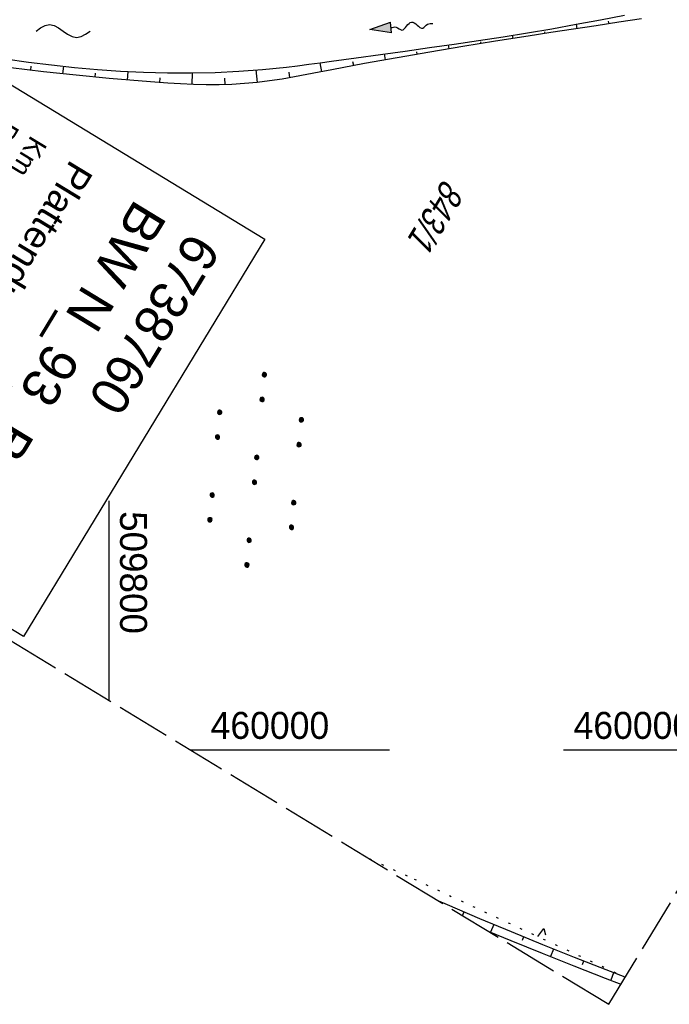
# Model space of a CAD drawing. Extents: x 509601 to 510326, y 459976 to 460916.
# Tile 7 of 39: x 509792 to 509852, y 459976 to 460068. Entities that reach past the tile are written whole.
import ezdxf

# ---------------------------------------------------------------- set-up
doc = ezdxf.new("R2010")
doc.units = 0
doc.header["$LTSCALE"] = 10
doc.header["$MEASUREMENT"] = 0
for name, pattern in [('AUSGEZOGEN', [0]), ('LT00', [0]), ('LT14', [0.6, 0.5, -0.1]), ('PUNKTX2_STR', [0.6, 0.1, -0.5])]:
    doc.linetypes.add(name, pattern=pattern)
doc.layers.get('0').update_dxf_attribs({"linetype": 'LT00'})
for name, color, linetype in [('--FLIEßRICHTPFEIL', 180, 'Continuous'), ('--WASSER_GRENZE', 180, 'PUNKTX2_STR'), ('--WASSER_NUTZUNG', 180, 'Continuous'), ('BW_TEXT_B', 20, 'AUSGEZOGEN'), ('DFK_FLUR_NR', 250, 'LT00'), ('DFK_KATASTER', 250, 'LT00'), ('DFK_NUTZUNG', 250, 'LT00'), ('V109_BOESCH', 250, 'LT00'), ('V109_BOSCHUNG', 250, 'LT00'), ('V109_GRABEN', 250, 'LT00'), ('V109_RASTER', 250, 'LT00'), ('V110_BOESCH', 250, 'LT00'), ('V110_BOSCHUNG', 250, 'LT00'), ('V110_GRABEN', 250, 'LT00')]:
    doc.layers.add(name, color=color, linetype=linetype)
doc.layers.add('-BLATT_109-RAND', color=7, linetype='LT14', plot=False)
doc.styles.add('Beschrift', font='ARIAL.TTF')
doc.styles.get("Standard").update_dxf_attribs({"font": 'ARIAL.TTF'})

# ---------------------------------------------------------------- blocks, each defined once
blk = doc.blocks.new('SYMB7050')
at = {"color": 0, "linetype": 'ByBlock'}
blk.add_lwpolyline([(0, 0), (0, 0.093), (0.046, 0.058)], dxfattribs=at)
blk = doc.blocks.new('FLIEßRICHTPFEIL')
at = {"layer": '--FLIEßRICHTPFEIL'}
blk.add_hatch(color=256, dxfattribs=at).paths.add_polyline_path([(-1.95, 0.4875), (-1.95, -0.4875), (0, 0)])
for p, q in [((-1.95, 0.4875), (-1.95, -0.4875)), ((-1.95, 0.4875), (0, 0)), ((0, 0), (-1.95, -0.4875))]:
    blk.add_line(p, q, dxfattribs=at)
at = {"layer": '--FLIEßRICHTPFEIL', "start_tangent": (-1, 0), "end_tangent": (-1, 0)}
blk.add_spline([(-1.95, 0), (-2.4375, 0), (-2.925, 0.325), (-3.4125, 0), (-3.9, -0.325), (-4.3875, 0), (-4.875, 0.325), (-5.3625, 0), (-5.85, 0)], degree=3, dxfattribs=at)
blk = doc.blocks.new('SYMB7251')
at = {"color": 0, "linetype": 'ByBlock'}
for points in [[(-0.25, 0), (-0.208333, 0.028889), (-0.166667, 0.051111), (-0.125, 0.06), (-0.083333, 0.051111), (-0.041667, 0.028889), (0, 0)], [(0, 0), (0.041667, -0.028889), (0.083333, -0.051111), (0.125, -0.06), (0.166667, -0.051111), (0.208333, -0.028889), (0.25, 0)]]:
    blk.add_lwpolyline(points, dxfattribs=at)
blk = doc.blocks.new('SYMB7110')
at = {"color": 0, "linetype": 'ByBlock'}
for p, q in [((-0.515, 0.392919), (-0.515, 0.367081)), ((-0.51, 0.362895), (-0.51, 0.397105)), ((-0.505, 0.399164), (-0.505, 0.360836)), ((-0.5, 0.360204), (-0.5, 0.399796)), ((-0.495, 0.399164), (-0.495, 0.360836)), ((-0.49, 0.362895), (-0.49, 0.397105)), ((-0.485, 0.392919), (-0.485, 0.367081)), ((-0.48, 0.379874), (-0.48, 0.380145)), ((-0.285, 0.392919), (-0.285, 0.367081)), ((-0.28, 0.362895), (-0.28, 0.397105)), ((-0.275, 0.399164), (-0.275, 0.360836)), ((-0.27, 0.360204), (-0.27, 0.399796)), ((-0.265, 0.399164), (-0.265, 0.360836)), ((-0.26, 0.362895), (-0.26, 0.397105)), ((-0.255, 0.392919), (-0.255, 0.367081)), ((-0.25, 0.379874), (-0.25, 0.380146)), ((0.255, 0.392919), (0.255, 0.367081)), ((0.26, 0.362895), (0.26, 0.397105)), ((0.265, 0.399164), (0.265, 0.360836)), ((0.27, 0.360204), (0.27, 0.399796)), ((0.275, 0.399164), (0.275, 0.360836)), ((0.28, 0.362895), (0.28, 0.397105)), ((0.285, 0.392919), (0.285, 0.367081)), ((0.29, 0.379874), (0.29, 0.380145)), ((0.485, 0.392919), (0.485, 0.367081)), ((0.49, 0.362895), (0.49, 0.397105)), ((0.495, 0.399164), (0.495, 0.360836)), ((0.5, 0.360204), (0.5, 0.399796)), ((0.505, 0.399164), (0.505, 0.360836)), ((0.51, 0.362895), (0.51, 0.397105)), ((0.515, 0.392919), (0.515, 0.367081)), ((0.52, 0.379874), (0.52, 0.380146)), ((-0.9, 0.012919), (-0.9, -0.012919)), ((-0.895, -0.017106), (-0.895, 0.017105)), ((-0.89, 0.019164), (-0.89, -0.019164)), ((-0.885, -0.019797), (-0.885, 0.019796)), ((-0.88, 0.019164), (-0.88, -0.019164)), ((-0.875, -0.017106), (-0.875, 0.017105)), ((-0.87, 0.012919), (-0.87, -0.012919)), ((-0.865, -0.000126), (-0.865, 0.000145)), ((-0.67, 0.012919), (-0.67, -0.012919)), ((-0.665, -0.017106), (-0.665, 0.017105)), ((-0.66, 0.019164), (-0.66, -0.019164)), ((-0.655, -0.019797), (-0.655, 0.019796)), ((-0.65, 0.019164), (-0.65, -0.019164)), ((-0.645, -0.017106), (-0.645, 0.017105)), ((-0.64, 0.012919), (-0.64, -0.012919)), ((-0.635, -0.000126), (-0.635, 0.000145)), ((-0.13, 0.012919), (-0.13, -0.012919)), ((-0.125, -0.017105), (-0.125, 0.017105)), ((-0.12, 0.019164), (-0.12, -0.019164)), ((-0.115, -0.019796), (-0.115, 0.019796)), ((-0.11, 0.019164), (-0.11, -0.019164)), ((-0.105, -0.017105), (-0.105, 0.017105)), ((-0.1, 0.012919), (-0.1, -0.012919)), ((-0.095, -0.000126), (-0.095, 0.000146)), ((0.1, 0.012919), (0.1, -0.012919)), ((0.105, -0.017105), (0.105, 0.017105)), ((0.11, 0.019164), (0.11, -0.019164)), ((0.115, -0.019796), (0.115, 0.019796)), ((0.12, 0.019164), (0.12, -0.019164)), ((0.125, -0.017105), (0.125, 0.017105)), ((0.13, 0.012919), (0.13, -0.012919)), ((0.135, -0.000126), (0.135, 0.000146)), ((0.64, 0.012919), (0.64, -0.012919)), ((0.645, -0.017105), (0.645, 0.017105)), ((0.65, 0.019164), (0.65, -0.019164)), ((0.655, -0.019796), (0.655, 0.019796)), ((0.66, 0.019164), (0.66, -0.019164)), ((0.665, -0.017105), (0.665, 0.017105)), ((0.67, 0.012919), (0.67, -0.012919)), ((0.675, -0.000126), (0.675, 0.000146)), ((0.87, 0.012919), (0.87, -0.012919)), ((0.875, -0.017105), (0.875, 0.017105)), ((0.88, 0.019164), (0.88, -0.019164)), ((0.885, -0.019796), (0.885, 0.019796)), ((0.89, 0.019164), (0.89, -0.019164)), ((0.895, -0.017105), (0.895, 0.017105)), ((0.9, 0.012919), (0.9, -0.012919)), ((0.905, -0.000126), (0.905, 0.000146)), ((-0.51, -0.397105), (-0.51, -0.362895)), ((-0.505, -0.360836), (-0.505, -0.399164)), ((-0.5, -0.399796), (-0.5, -0.360204)), ((-0.495, -0.360836), (-0.495, -0.399164)), ((-0.49, -0.397106), (-0.49, -0.362895)), ((-0.28, -0.397105), (-0.28, -0.362895)), ((-0.275, -0.360836), (-0.275, -0.399164)), ((-0.27, -0.399796), (-0.27, -0.360204)), ((-0.265, -0.360836), (-0.265, -0.399164)), ((-0.26, -0.397105), (-0.26, -0.362895)), ((0.26, -0.397105), (0.26, -0.362895)), ((0.265, -0.360836), (0.265, -0.399164)), ((0.27, -0.399796), (0.27, -0.360204)), ((0.275, -0.360836), (0.275, -0.399164)), ((0.28, -0.397105), (0.28, -0.362895)), ((0.49, -0.397105), (0.49, -0.362895)), ((0.495, -0.360836), (0.495, -0.399164)), ((0.5, -0.399796), (0.5, -0.360204)), ((0.505, -0.360836), (0.505, -0.399164)), ((0.51, -0.397105), (0.51, -0.362895)), ((-0.515, -0.367081), (-0.515, -0.392919)), ((-0.485, -0.367081), (-0.485, -0.392919)), ((-0.48, -0.380126), (-0.48, -0.379855)), ((-0.285, -0.367081), (-0.285, -0.392919)), ((-0.255, -0.367081), (-0.255, -0.392919)), ((-0.25, -0.380126), (-0.25, -0.379855)), ((0.255, -0.367081), (0.255, -0.392919)), ((0.285, -0.367081), (0.285, -0.392919)), ((0.29, -0.380126), (0.29, -0.379855)), ((0.485, -0.367081), (0.485, -0.392919)), ((0.515, -0.367081), (0.515, -0.392919)), ((0.52, -0.380126), (0.52, -0.379855))]:
    blk.add_line(p, q, dxfattribs=at)
for points in [[(-0.48, 0.38), (-0.481981, 0.388678), (-0.48753, 0.395637), (-0.49555, 0.399499), (-0.50445, 0.399499), (-0.51247, 0.395637), (-0.518019, 0.388678), (-0.52, 0.38), (-0.518019, 0.371322), (-0.51247, 0.364363), (-0.50445, 0.360501), (-0.49555, 0.360501), (-0.48753, 0.364363), (-0.481981, 0.371322), (-0.48, 0.38)], [(-0.25, 0.38), (-0.251981, 0.388678), (-0.25753, 0.395637), (-0.26555, 0.399499), (-0.27445, 0.399499), (-0.28247, 0.395637), (-0.288019, 0.388678), (-0.29, 0.38), (-0.288019, 0.371322), (-0.28247, 0.364363), (-0.27445, 0.360501), (-0.26555, 0.360501), (-0.25753, 0.364363), (-0.251981, 0.371322), (-0.25, 0.38)], [(0.29, 0.38), (0.288019, 0.388678), (0.28247, 0.395637), (0.27445, 0.399499), (0.26555, 0.399499), (0.25753, 0.395637), (0.251981, 0.388678), (0.25, 0.38), (0.251981, 0.371322), (0.25753, 0.364363), (0.26555, 0.360501), (0.27445, 0.360501), (0.28247, 0.364363), (0.288019, 0.371322), (0.29, 0.38)], [(0.52, 0.38), (0.518019, 0.388678), (0.51247, 0.395637), (0.50445, 0.399499), (0.495549, 0.399499), (0.48753, 0.395637), (0.481981, 0.388678), (0.48, 0.38), (0.481981, 0.371322), (0.48753, 0.364363), (0.495549, 0.360501), (0.50445, 0.360501), (0.51247, 0.364363), (0.518019, 0.371322), (0.52, 0.38)], [(-0.865, 0), (-0.866981, 0.008678), (-0.87253, 0.015637), (-0.88055, 0.019498), (-0.88945, 0.019498), (-0.89747, 0.015637), (-0.903019, 0.008678), (-0.905, 0)], [(-0.905, 0), (-0.903019, -0.008678), (-0.89747, -0.015637), (-0.88945, -0.019499), (-0.88055, -0.019499), (-0.87253, -0.015637), (-0.866981, -0.008678), (-0.865, 0)], [(-0.635, 0), (-0.636981, 0.008678), (-0.64253, 0.015637), (-0.65055, 0.019498), (-0.65945, 0.019498), (-0.66747, 0.015637), (-0.673019, 0.008678), (-0.675, 0)], [(-0.675, 0), (-0.673019, -0.008678), (-0.66747, -0.015637), (-0.65945, -0.019499), (-0.65055, -0.019499), (-0.64253, -0.015637), (-0.636981, -0.008678), (-0.635, 0)], [(-0.095, 0), (-0.096981, 0.008678), (-0.10253, 0.015637), (-0.11055, 0.019499), (-0.11945, 0.019499), (-0.12747, 0.015637), (-0.133019, 0.008678), (-0.135, 0)], [(-0.135, 0), (-0.133019, -0.008678), (-0.12747, -0.015637), (-0.11945, -0.019499), (-0.11055, -0.019499), (-0.10253, -0.015637), (-0.096981, -0.008678), (-0.095, 0)], [(0.135, 0), (0.133019, 0.008678), (0.12747, 0.015637), (0.11945, 0.019499), (0.11055, 0.019499), (0.10253, 0.015637), (0.096981, 0.008678), (0.095, 0)], [(0.095, 0), (0.096981, -0.008678), (0.10253, -0.015637), (0.11055, -0.019499), (0.11945, -0.019499), (0.12747, -0.015637), (0.133019, -0.008678), (0.135, 0)], [(0.675, 0), (0.673019, 0.008678), (0.66747, 0.015637), (0.65945, 0.019499), (0.65055, 0.019499), (0.64253, 0.015637), (0.636981, 0.008678), (0.635, 0)], [(0.635, 0), (0.636981, -0.008678), (0.64253, -0.015637), (0.65055, -0.019499), (0.65945, -0.019499), (0.66747, -0.015637), (0.673019, -0.008678), (0.675, 0)], [(0.905, 0), (0.903019, 0.008678), (0.89747, 0.015637), (0.88945, 0.019499), (0.88055, 0.019499), (0.87253, 0.015637), (0.866981, 0.008678), (0.865, 0)], [(0.865, 0), (0.866981, -0.008678), (0.87253, -0.015637), (0.88055, -0.019499), (0.88945, -0.019499), (0.89747, -0.015637), (0.903019, -0.008678), (0.905, 0)], [(-0.48, -0.38), (-0.481981, -0.371322), (-0.48753, -0.364363), (-0.49555, -0.360501), (-0.50445, -0.360501), (-0.51247, -0.364363), (-0.518019, -0.371322), (-0.52, -0.38), (-0.518019, -0.388678), (-0.51247, -0.395637), (-0.50445, -0.399499), (-0.49555, -0.399499), (-0.48753, -0.395637), (-0.481981, -0.388678), (-0.48, -0.38)], [(-0.25, -0.38), (-0.251981, -0.371322), (-0.25753, -0.364363), (-0.26555, -0.360501), (-0.27445, -0.360501), (-0.28247, -0.364363), (-0.288019, -0.371322), (-0.29, -0.38), (-0.288019, -0.388678), (-0.28247, -0.395637), (-0.27445, -0.399499), (-0.26555, -0.399499), (-0.25753, -0.395637), (-0.251981, -0.388678), (-0.25, -0.38)], [(0.29, -0.38), (0.288019, -0.371322), (0.28247, -0.364363), (0.27445, -0.360501), (0.26555, -0.360501), (0.25753, -0.364363), (0.251981, -0.371322), (0.25, -0.38), (0.251981, -0.388678), (0.25753, -0.395637), (0.26555, -0.399499), (0.27445, -0.399499), (0.28247, -0.395637), (0.288019, -0.388678), (0.29, -0.38)], [(0.52, -0.38), (0.518019, -0.371322), (0.51247, -0.364363), (0.50445, -0.360501), (0.495549, -0.360501), (0.48753, -0.364363), (0.481981, -0.371322), (0.48, -0.38), (0.481981, -0.388678), (0.48753, -0.395637), (0.495549, -0.399499), (0.50445, -0.399499), (0.51247, -0.395637), (0.518019, -0.388678), (0.52, -0.38)]]:
    blk.add_lwpolyline(points, dxfattribs=at)

msp = doc.modelspace()

# ---------------------------------------------------------------- linework, layer by layer
at = {"layer": '--WASSER_GRENZE', "ltscale": 0.2}
for p, q in [((509824.14, 459989.88), (509828.26, 459988.019)), ((509828.26, 459988.019), (509847.831, 459978.942))]:
    msp.add_line(p, q, dxfattribs=at)
at = {"layer": 'V109_BOESCH'}
for points in [[(509847.82, 459978.923), (509846.047, 459979.612), (509843.124, 459980.764), (509840.203, 459981.936), (509837.283, 459983.129), (509834.366, 459984.347), (509831.365, 459985.63), (509830.551, 459985.987)], [(509835.175, 459983.178), (509837.222, 459982.332), (509840.14, 459981.148), (509843.057, 459979.987), (509845.974, 459978.845), (509847.431, 459978.282)]]:
    msp.add_lwpolyline(points, dxfattribs=at)
at = {"layer": 'V109_BOSCHUNG'}
for p, q in [((509843.367, 460066.771), (509843.302, 460067.179)), ((509846.332, 460067.224), (509846.292, 460067.477)), ((509837.436, 460065.863), (509837.389, 460066.161)), ((509840.401, 460066.32), (509840.374, 460066.487)), ((509831.513, 460064.908), (509831.455, 460065.264)), ((509834.473, 460065.393), (509834.449, 460065.546)), ((509825.604, 460063.886), (509825.506, 460064.436)), ((509828.557, 460064.407), (509828.519, 460064.626)), ((509792.72, 460062.926), (509792.763, 460063.285)), ((509795.705, 460062.585), (509795.78, 460063.292)), ((509819.709, 460062.783), (509819.553, 460063.618)), ((509822.656, 460063.346), (509822.592, 460063.688)), ((509798.692, 460062.281), (509798.728, 460062.645)), ((509801.685, 460062.01), (509801.753, 460062.805)), ((509804.684, 460061.771), (509804.715, 460062.232)), ((509807.699, 460061.605), (509807.729, 460062.676)), ((509810.733, 460061.588), (509810.712, 460062.174)), ((509813.756, 460061.798), (509813.633, 460062.944)), ((509816.75, 460062.233), (509816.667, 460062.733)), ((509832.874, 459984.982), (509832.736, 459984.66)), ((509835.635, 459983.815), (509835.338, 459983.108)), ((509838.404, 459982.668), (509838.26, 459982.318)), ((509841.181, 459981.541), (509840.899, 459980.844)), ((509843.966, 459980.431), (509843.828, 459980.084)), ((509846.756, 459979.335), (509846.487, 459978.646))]:
    msp.add_line(p, q, dxfattribs=at)
at = {"layer": 'V109_GRABEN'}
for points in [[(509790.384, 460063.974), (509792.509, 460063.682), (509794.637, 460063.419), (509796.767, 460063.189), (509798.901, 460062.997), (509801.039, 460062.845), (509803.179, 460062.739), (509805.387, 460062.68), (509807.598, 460062.674), (509809.807, 460062.724), (509812.015, 460062.829), (509814.218, 460062.992), (509816.415, 460063.213), (509817.464, 460063.34), (509818.512, 460063.476), (509819.559, 460063.619), (509820.606, 460063.765), (509822.878, 460064.078), (509825.152, 460064.388), (509827.425, 460064.699), (509829.697, 460065.015), (509831.968, 460065.338), (509834.237, 460065.672), (509836.503, 460066.02), (509838.765, 460066.385), (509841.021, 460066.771), (509843.274, 460067.174), (509845.524, 460067.592), (509847.772, 460068.022)], [(509849.333, 460067.697), (509847.234, 460067.364), (509845.134, 460067.04), (509843.035, 460066.72), (509840.935, 460066.402), (509838.836, 460066.081), (509835.797, 460065.605), (509832.76, 460065.115), (509829.723, 460064.607), (509826.688, 460064.08), (509823.653, 460063.531), (509820.619, 460062.959), (509819.468, 460062.736), (509818.318, 460062.516), (509817.166, 460062.306), (509816.013, 460062.11), (509814.858, 460061.937), (509813.701, 460061.792), (509812.542, 460061.682), (509811.36, 460061.61), (509810.175, 460061.575), (509808.989, 460061.574), (509807.8, 460061.601), (509806.611, 460061.652), (509805.421, 460061.721), (509804.231, 460061.805), (509803.041, 460061.897), (509799.991, 460062.159), (509796.947, 460062.454), (509793.911, 460062.785), (509790.883, 460063.155)]]:
    msp.add_lwpolyline(points, dxfattribs=at)
at = {"layer": 'V109_RASTER'}
for p, q in [((509800, 460004.54), (509800, 460023.04)), ((509807.476, 460000), (509825.976, 460000)), ((509842.12, 460000), (509860.62, 460000))]:
    msp.add_line(p, q, dxfattribs=at)
at = {"layer": 'V110_BOESCH'}
for points in [[(509847.82, 459978.923), (509846.047, 459979.612), (509843.124, 459980.764), (509840.203, 459981.936), (509837.283, 459983.129), (509834.366, 459984.347), (509831.365, 459985.63), (509830.551, 459985.987)], [(509835.175, 459983.178), (509837.222, 459982.331), (509840.14, 459981.148), (509843.058, 459979.987), (509845.974, 459978.845), (509847.431, 459978.282)]]:
    msp.add_lwpolyline(points, dxfattribs=at)
at = {"layer": 'V110_BOSCHUNG'}
for p, q in [((509843.367, 460066.771), (509843.302, 460067.179)), ((509846.332, 460067.224), (509846.292, 460067.477)), ((509837.436, 460065.863), (509837.389, 460066.161)), ((509840.401, 460066.32), (509840.374, 460066.487)), ((509831.513, 460064.908), (509831.455, 460065.264)), ((509834.473, 460065.393), (509834.449, 460065.546)), ((509825.604, 460063.886), (509825.506, 460064.436)), ((509828.557, 460064.407), (509828.52, 460064.626)), ((509792.72, 460062.926), (509792.763, 460063.285)), ((509795.705, 460062.585), (509795.78, 460063.292)), ((509819.709, 460062.783), (509819.553, 460063.618)), ((509822.656, 460063.346), (509822.592, 460063.688)), ((509798.692, 460062.281), (509798.728, 460062.645)), ((509801.685, 460062.01), (509801.753, 460062.805)), ((509804.684, 460061.771), (509804.715, 460062.231)), ((509807.699, 460061.605), (509807.729, 460062.676)), ((509810.733, 460061.588), (509810.712, 460062.174)), ((509813.756, 460061.798), (509813.633, 460062.944)), ((509816.75, 460062.233), (509816.667, 460062.733)), ((509832.874, 459984.982), (509832.721, 459984.626)), ((509835.635, 459983.815), (509835.338, 459983.108)), ((509838.404, 459982.668), (509838.26, 459982.318)), ((509841.181, 459981.541), (509840.899, 459980.844)), ((509843.966, 459980.431), (509843.828, 459980.084)), ((509846.756, 459979.335), (509846.487, 459978.646))]:
    msp.add_line(p, q, dxfattribs=at)
at = {"layer": 'V110_GRABEN'}
for points in [[(509790.384, 460063.974), (509792.509, 460063.682), (509794.637, 460063.419), (509796.768, 460063.189), (509798.901, 460062.997), (509801.039, 460062.845), (509803.179, 460062.739), (509805.387, 460062.68), (509807.598, 460062.674), (509809.807, 460062.724), (509812.015, 460062.829), (509814.218, 460062.992), (509816.415, 460063.213), (509817.464, 460063.34), (509818.512, 460063.476), (509819.559, 460063.619), (509820.606, 460063.765), (509822.878, 460064.078), (509825.152, 460064.388), (509827.425, 460064.699), (509829.698, 460065.015), (509831.969, 460065.338), (509834.237, 460065.671), (509836.503, 460066.02), (509838.765, 460066.385), (509841.021, 460066.771), (509843.274, 460067.174), (509845.524, 460067.592), (509847.772, 460068.022)], [(509849.333, 460067.697), (509847.234, 460067.364), (509845.134, 460067.04), (509843.035, 460066.72), (509840.935, 460066.402), (509838.836, 460066.081), (509835.797, 460065.605), (509832.76, 460065.115), (509829.723, 460064.607), (509826.688, 460064.08), (509823.653, 460063.531), (509820.619, 460062.959), (509819.468, 460062.736), (509818.318, 460062.516), (509817.166, 460062.306), (509816.013, 460062.11), (509814.858, 460061.937), (509813.702, 460061.792), (509812.542, 460061.682), (509811.36, 460061.61), (509810.175, 460061.575), (509808.989, 460061.574), (509807.8, 460061.601), (509806.611, 460061.652), (509805.421, 460061.721), (509804.231, 460061.805), (509803.041, 460061.897), (509799.991, 460062.159), (509796.947, 460062.454), (509793.912, 460062.785), (509790.883, 460063.155)]]:
    msp.add_lwpolyline(points, dxfattribs=at)

# ---------------------------------------------------------------- block references
at = {"layer": '--FLIEßRICHTPFEIL', "rotation": 185.4144447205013}
msp.add_blockref('FLIEßRICHTPFEIL', (509824.169, 460066.689), dxfattribs=at)
at = {"layer": '--WASSER_NUTZUNG', "xscale": 9.999999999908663, "yscale": 10.0000000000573, "zscale": 10}
msp.add_blockref('SYMB7251', (509795.72, 460066.545), dxfattribs=at)
at = {"layer": 'DFK_KATASTER', "xscale": 10, "yscale": 10, "zscale": 10, "rotation": 322.6385399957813}
msp.add_blockref('SYMB7050', (509839.73, 459982.689), dxfattribs=at)
at = {"layer": 'DFK_NUTZUNG', "xscale": 10.00000000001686, "yscale": 10, "zscale": 10, "rotation": 264.7377100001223}
msp.add_blockref('SYMB7110', (509813.569, 460025.918), dxfattribs=at)

# ---------------------------------------------------------------- texts
at = {"layer": 'DFK_FLUR_NR', "oblique": 13.754, "width": 0.75}
msp.add_text('843/1', height=2.5, rotation=238.7304, dxfattribs=at).set_placement((509831.018, 460052.96))
at = {"layer": 'V109_RASTER'}
for s, rotation, width, p in [(' 509800', -90.00117, 0.976, (509801, 460023.04)), (' 460000', -0.00117, 0.944, (509808.476, 460001)), (' 460000', -0.00117, 0.944, (509842.12, 460001))]:
    msp.add_text(s, height=2.5, rotation=rotation, dxfattribs=dict(at, width=width)).set_placement(p)

# ---------------------------------------------------------------- next in the draw order: texts
at = {"layer": 'BW_TEXT_B', "insert": (509810.412, 460046.256), "char_height": 2, "width": 37.55462, "attachment_point": 1, "rotation": 238.7304, "style": 'Beschrift', "bg_fill": 3, "box_fill_scale": 1.5, "bg_fill_color": 256, "bg_fill_transparency": 0}
msp.add_mtext('\\pt20;{\\Funir_o|c0;\\H1.75x;6738760\\fArial|b0|i0|c238|p34;\\H0.5714x;\\P\\ptz;\\H1.75x;BW N_93_B1\\fArial|b0|i0|c0|p34;65c\\fArial|b0|i0|c238|p34;\\W0.8;\\P\\H0.3714x;\\W1;\\P\\fArial|b0|i0|c0|p34;\\H1.924x;Plattendurchlaß\\fArial|b0|i0|c238|p34;\\W0.9;\\P\\H0.1999x;\\W1;\\P\\pt8,20;\\H3.602x;K\\fArial|b0|i0|c0|p34;m^I^I\\fArial|b0|i0|c238|p34;1\\fArial|b0|i0|c0|p34;65.786\\fArial|b0|i0|c238|p34;\\PBw.Wi\\fArial|b0|i0|c0|p34;.^I^I100.00\\fArial|b0|i0|c238|p34; gon\\PL.W.^I\\fArial|b0|i0|c0|p34;                 3.00 \\fArial|b0|i0|c238|p34;m\\P\\fArial|b0|i0|c0|p34;L.H.^I                 1.25 m}', dxfattribs=at)

# ---------------------------------------------------------------- next in the draw order: linework, layer by layer
at = {"layer": '-BLATT_109-RAND'}
msp.add_lwpolyline([(510081.128, 460916.023), (509600.992, 460125.394), (509846.301, 459976.422), (510326.437, 460767.051), (510081.128, 460916.023)], dxfattribs=at)
at = {"layer": 'BW_TEXT_B'}
msp.add_lwpolyline([(509814.412, 460047.279), (509792.058, 460010.469), (509761.738, 460028.882), (509784.092, 460065.691)], close=True, dxfattribs=at)

doc.saveas('drawing.dxf')
